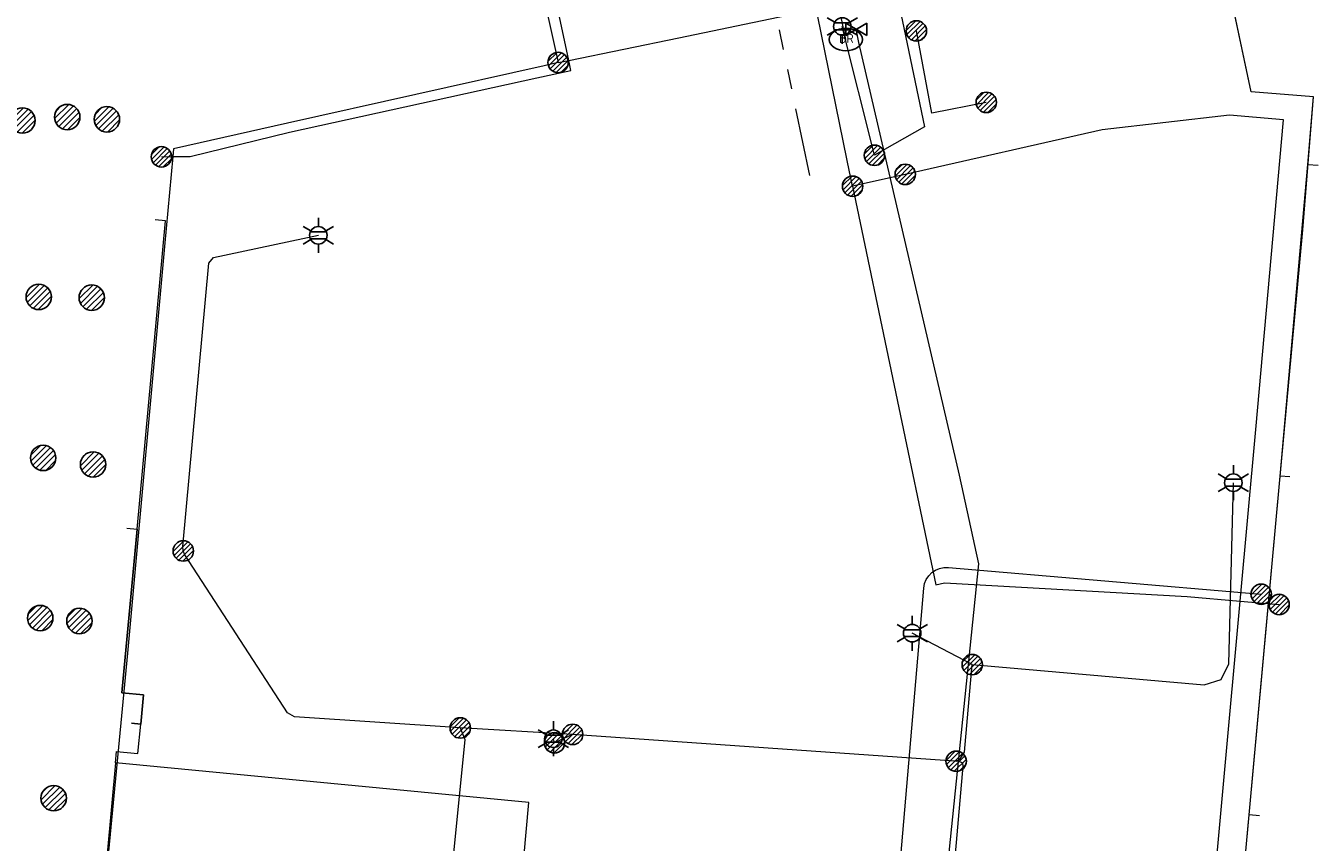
# Model space of a CAD drawing. Header units: metres. Extents: x 197355 to 199157, y 355772 to 356286.
# Tile 187 of 256: x 197936 to 197993, y 356171 to 356207. Entities that reach past the tile are written whole.
import ezdxf
from ezdxf.enums import TextEntityAlignment as Align
from ezdxf.lldxf.tags import DXFTag

# ---------------------------------------------------------------- set-up
doc = ezdxf.new("R2010")
doc.units = ezdxf.units.M
doc.linetypes.add('RI-GWA', pattern=[18.45, 6, -1.8, 1.75, -1.8, 1.75, -1.8, 1.75, -1.8])
for name, color, linetype, lineweight in [('B-WE-KL-DATA_HULPSTUK_KPNB.V.-S', 90, 'Continuous', 25), ('B-WE-KL-DATA_KABELBUNDEL_KPNB.V.-G', 90, 'Continuous', 18), ('B-WE-KL-DATA_KABELBUNDEL_ZIGGOB.V.-G', 94, 'Continuous', 18), ('B-WE-KL-DATA_TELECOM_ZIGGOB.V.-G', 94, 'KL-TELECOM-ALGEMEEN-N', 18), ('B-WE-KL-ET_LS_ENEXISNETBEHEERB.V.-G', 190, 'KL-LS-N', 18), ('B-WE-KL-ET_LS_HULPSTUK_ENEXISNETBEHEERB.V.-S', 190, 'Continuous', 25), ('B-WE-KL-ET_LS_KABELBUNDEL_ENEXISNETBEHEERB.V.-G', 190, 'KL-BUNDEL-N', 18), ('B-WE-KL-GAS_HULPSTUK_ENEXISNETBEHEERB.V.-S', 30, 'Continuous', 25), ('B-WE-KL-GAS_LD_ENEXISNETBEHEERB.V.-G', 50, 'KL-GAS-LD-N', 18), ('B-WE-KL-WATER_HULPSTUK_NVWATERLEIDINGMAATSCHAPPIJLIMBURG-S', 170, 'Continuous', 25), ('B-WE-KL-WATER_TRANSPORTLEIDING_NVWATERLEIDINGMAATSCHAPPIJLIMBURG-G', 170, 'KL-WATER-TR-N', 18), ('B-WE-RI-GWA_GEMEENTEROERMOND-G', 30, 'RI-GWA', 18)]:
    doc.layers.add(name, color=color, linetype=linetype, lineweight=lineweight)
doc.styles.add('NLCS-ISO', font='NLCS-ISO.ttf')
doc.styles.get("Standard").update_dxf_attribs({"font": 'isocp.shx'})
doc.linetypes.add('KL-BUNDEL-N', pattern='A,28,-5,[103,NLCS.SHX,S=1.25,R=0,X=0,Y=0],-5,[103,NLCS.SHX,S=1.25,R=0,X=0,Y=0],-5,[103,NLCS.SHX,S=1.25,R=0,X=0,Y=0],-5,[103,NLCS.SHX,S=1.25,R=0,X=0,Y=0],-5', length=53)
tags = doc.linetypes.add('KL-GAS-LD-N', pattern='A,4,-1,[69,NLCS.SHX,S=0.5,R=0,X=0,Y=0],-1,4,-1,["L",Standard,S=1,R=0,X=0.25,Y=-0.5],-2', length=13).pattern_tags.tags
tags[18] = DXFTag(74, 10)
tags = doc.linetypes.add('KL-LS-N', pattern='A,4,-1,[103,NLCS.SHX,S=0.75,R=0,X=0,Y=0],-1,4,-1,["L",Standard,S=1,R=0,X=0,Y=-0.5],-2', length=13).pattern_tags.tags
tags[18] = DXFTag(74, 10)
doc.linetypes.add('KL-TELECOM-ALGEMEEN-N', pattern='A,7,-1,[101,NLCS.SHX,S=0.5,R=0,X=0,Y=0],-1', length=9)
doc.linetypes.add('KL-WATER-TR-N', pattern='A,7,-0.5,[168,NLCS.SHX,S=0.75,R=0,X=0.75,Y=0],-2,[168,NLCS.SHX,S=0.75,R=0,X=0.75,Y=0],-2', length=11.5)

# ---------------------------------------------------------------- blocks, each defined once
blk = doc.blocks.new('SKL-ET_HULP_MOF-SO')
h = blk.add_hatch()
h.set_pattern_fill('ANSI31', color=256, scale=6, style=0)
h.set_pattern_definition([(45, (-2.25, -126.982), (-0.53033, 0.53033), [])])
edge = h.paths.add_edge_path()
edge.add_arc((0, 0), 2.25, 0, 360)
at = {"linetype": 'Continuous'}
blk.add_circle((0, 0), 2.25, dxfattribs=at)
blk = doc.blocks.new('SKL-WTB_HULP_AFSLUITER-SO')
for p, q in [((2.3, 1.37), (-2.3, -1.37)), ((-2.3, 1.37), (2.3, -1.37)), ((2.3, -1.37), (2.3, 1.37))]:
    blk.add_line(p, q)
at = {"ltscale": 0.1}
blk.add_line((-2.3, -1.37), (-2.3, 1.37), dxfattribs=at)
blk = doc.blocks.new('SKL-WTB_HULP_AANSLUITPUNT-SO')
h = blk.add_hatch()
h.set_pattern_fill('ANSI31', color=256, scale=3, style=0)
h.set_pattern_definition([(45, (-1.125, -63.491), (-0.265165, 0.265165), [])])
edge = h.paths.add_edge_path()
edge.add_arc((0, 0), 1.12, 0, 360)
at = {"linetype": 'Continuous'}
blk.add_circle((0, 0), 1.12, dxfattribs=at)
blk = doc.blocks.new('SKL-ET_HULP_AANSLUITPUNT-SO')
h = blk.add_hatch()
h.set_pattern_fill('ANSI31', color=256, scale=30, style=0)
h.set_pattern_definition([(45, (-11.25, -634.91), (-2.65165, 2.65165), [])])
edge = h.paths.add_edge_path()
edge.add_arc((0, 0), 11.2, 0, 360)
at = {"linetype": 'Continuous'}
blk.add_circle((0, 0), 11.2, dxfattribs=at)
blk = doc.blocks.new('B-SIE-WEG_LICHTMAST-SO')
at = {"ltscale": 0.1}
for p, q in [((0, 0.386), (0, 0.772)), ((-0.334, 0.193), (-0.668, 0.386)), ((0.334, 0.193), (0.668, 0.386)), ((-0.334, -0.193), (-0.668, -0.386)), ((0, -0.386), (0, -0.772)), ((0.334, -0.193), (0.668, -0.386))]:
    blk.add_line(p, q, dxfattribs=at)
at = {"flags": 128}
for points in [[(-0.354, 0.152), (0.354, 0.152)], [(-0.354, -0.152), (0.354, -0.152)]]:
    blk.add_lwpolyline(points, dxfattribs=at)
at = {"ltscale": 0.1}
blk.add_circle((0, 0), 0.386, dxfattribs=at)
at = {"style": 'NLCS-ISO'}
blk.add_attdef('TYPE', text='', height=0.549, dxfattribs=at).set_placement((0, 0.772), align=Align.BOTTOM_CENTER)
blk = doc.blocks.new('SIE-WEG_STRAATPOT_BRANDKRAAN-SO')
blk.add_ellipse((0, 0), major_axis=(-0.729, 0), ratio=0.685994)
at = {"style": 'NLCS-ISO'}
blk.add_text('BR', height=0.4, dxfattribs=at).set_placement((-0.298, -0.153))

msp = doc.modelspace()

# ---------------------------------------------------------------- linework, layer by layer
at = {"layer": 'B-WE-KL-DATA_KABELBUNDEL_KPNB.V.-G', "ltscale": 0.5, "flags": 128}
for points in [[(197942.044, 356201.612), (197942.545, 356201.619), (197943.314, 356201.629), (197947.681, 356202.698), (197958.585, 356205.093), (197960.093, 356205.424), (197959.999, 356205.867), (197959.547, 356207.997), (197958.717, 356211.906)], [(197958.339, 356208.863), (197958.82, 356208.965), (197959.058, 356207.891), (197959.527, 356205.771)], [(197959.527, 356205.771), (197959.999, 356205.867), (197964.847, 356206.856), (197969.228, 356207.768), (197970.912, 356208.118)], [(197972.509, 356200.316), (197972.273, 356201.443), (197970.964, 356207.868), (197970.913, 356208.118)], [(197959.527, 356205.771), (197958.907, 356205.632), (197947.597, 356203.09), (197942.576, 356201.962), (197942.545, 356201.619), (197942.185, 356197.66), (197940.553, 356179.725), (197938.843, 356161.925), (197939.564, 356160.878), (197939.458, 356159.864), (197938.972, 356159.909)], [(197989.198, 356158.965), (197987.5, 356159.105), (197989.592, 356182.02), (197989.592, 356182.022), (197990.284, 356189.587), (197991.498, 356203.237), (197989.12, 356203.446), (197983.504, 356202.802), (197974.826, 356200.839)], [(197974.826, 356200.839), (197972.509, 356200.316)], [(197972.509, 356200.316), (197976.171, 356182.744), (197976.563, 356182.824), (197987.258, 356182.227), (197989.592, 356182.022), (197991.304, 356181.871)]]:
    msp.add_lwpolyline(points, dxfattribs=at)
at = {"layer": 'B-WE-KL-DATA_KABELBUNDEL_ZIGGOB.V.-G', "ltscale": 0.5, "flags": 128}
for points in [[(197992.578, 356201.279), (197992.818, 356204.262), (197990.072, 356204.472), (197988.399, 356212.378)], [(197991.347, 356187.536), (197992.578, 356201.279)], [(197992.578, 356201.279), (197993.026, 356201.238)], [(197940.968, 356185.197), (197942.219, 356198.789), (197941.771, 356198.831)], [(197989.988, 356172.592), (197991.347, 356187.536)], [(197991.779, 356187.496), (197991.347, 356187.536)], [(197941.129, 356176.597), (197941.249, 356177.893), (197940.303, 356177.98), (197940.968, 356185.197)], [(197940.519, 356185.239), (197940.968, 356185.197)], [(197940.018, 356174.882), (197940.064, 356175.386), (197941.009, 356175.299), (197941.129, 356176.597)], [(197940.731, 356176.633), (197941.129, 356176.597)], [(197940.018, 356174.882), (197939.279, 356166.868)], [(197955.768, 356145.628), (197958.233, 356173.142), (197940.018, 356174.882)], [(197988.753, 356169.458), (197988.87, 356170.752), (197989.815, 356170.667), (197989.988, 356172.592)], [(197990.436, 356172.553), (197989.988, 356172.592)]]:
    msp.add_lwpolyline(points, dxfattribs=at)
at = {"layer": 'B-WE-KL-DATA_TELECOM_ZIGGOB.V.-G', "ltscale": 0.5, "flags": 128}
for points in [[(197960.229, 356145.719), (197960.186, 356145.221), (197979.891, 356143.41), (197981.44, 356158.4), (197988.656, 356157.764), (197989.58, 356168.051), (197988.633, 356168.136), (197988.87, 356170.752), (197989.815, 356170.667), (197990.669, 356180.169), (197992.345, 356198.387), (197992.818, 356204.262), (197990.072, 356204.472), (197985.199, 356227.504)], [(197960.229, 356145.719), (197960.186, 356145.221), (197979.891, 356143.41), (197981.44, 356158.4), (197988.656, 356157.764), (197989.58, 356168.051), (197988.633, 356168.136), (197988.87, 356170.752), (197989.815, 356170.667), (197990.669, 356180.169), (197992.345, 356198.387), (197992.818, 356204.262), (197990.072, 356204.472), (197985.199, 356227.504)], [(197940.519, 356185.239), (197940.968, 356185.197), (197940.303, 356177.98), (197941.249, 356177.893), (197941.129, 356176.597), (197940.731, 356176.633)], [(197940.519, 356185.239), (197940.968, 356185.197), (197940.303, 356177.98), (197941.249, 356177.893), (197941.129, 356176.597), (197940.731, 356176.633)], [(197940.519, 356185.239), (197940.968, 356185.197), (197940.303, 356177.98), (197941.249, 356177.893), (197941.129, 356176.597), (197940.731, 356176.633)], [(197940.519, 356185.239), (197940.968, 356185.197), (197940.303, 356177.98), (197941.249, 356177.893), (197941.129, 356176.597), (197940.731, 356176.633)], [(197940.519, 356185.239), (197940.968, 356185.197), (197940.303, 356177.98), (197941.249, 356177.893), (197941.129, 356176.597), (197940.731, 356176.633)], [(197940.519, 356185.239), (197940.968, 356185.197), (197940.303, 356177.98), (197941.249, 356177.893), (197941.129, 356176.597), (197940.731, 356176.633)], [(197940.519, 356185.239), (197940.968, 356185.197), (197940.303, 356177.98), (197941.249, 356177.893), (197941.129, 356176.597), (197940.731, 356176.633)], [(197940.519, 356185.239), (197940.968, 356185.197), (197940.303, 356177.98), (197941.249, 356177.893), (197941.129, 356176.597), (197940.731, 356176.633)], [(197940.519, 356185.239), (197940.968, 356185.197), (197940.303, 356177.98), (197941.249, 356177.893), (197941.129, 356176.597), (197940.731, 356176.633)], [(197940.519, 356185.239), (197940.968, 356185.197), (197940.303, 356177.98), (197941.249, 356177.893), (197941.129, 356176.597), (197940.731, 356176.633)], [(197940.519, 356185.239), (197940.968, 356185.197), (197940.303, 356177.98), (197941.249, 356177.893), (197941.129, 356176.597), (197940.731, 356176.633)], [(197940.519, 356185.239), (197940.968, 356185.197), (197940.303, 356177.98), (197941.249, 356177.893), (197941.129, 356176.597), (197940.731, 356176.633)], [(197940.519, 356185.239), (197940.968, 356185.197), (197940.303, 356177.98), (197941.249, 356177.893), (197941.129, 356176.597), (197940.731, 356176.633)], [(197940.519, 356185.239), (197940.968, 356185.197), (197940.303, 356177.98), (197941.249, 356177.893), (197941.129, 356176.597), (197940.731, 356176.633)], [(197940.519, 356185.239), (197940.968, 356185.197), (197940.303, 356177.98), (197941.249, 356177.893), (197941.129, 356176.597), (197940.731, 356176.633)], [(197940.519, 356185.239), (197940.968, 356185.197), (197940.303, 356177.98), (197941.249, 356177.893), (197941.129, 356176.597), (197940.731, 356176.633)], [(197940.519, 356185.239), (197940.968, 356185.197), (197940.303, 356177.98), (197941.249, 356177.893), (197941.129, 356176.597), (197940.731, 356176.633)], [(197940.519, 356185.239), (197940.968, 356185.197), (197940.303, 356177.98), (197941.249, 356177.893), (197941.129, 356176.597), (197940.731, 356176.633)], [(197940.519, 356185.239), (197940.968, 356185.197), (197940.303, 356177.98), (197941.249, 356177.893), (197941.129, 356176.597), (197940.731, 356176.633)], [(197940.519, 356185.239), (197940.968, 356185.197), (197940.303, 356177.98), (197941.249, 356177.893), (197941.129, 356176.597), (197940.731, 356176.633)], [(197940.519, 356185.239), (197940.968, 356185.197), (197940.303, 356177.98), (197941.249, 356177.893), (197941.129, 356176.597), (197940.731, 356176.633)], [(197960.229, 356145.719), (197960.186, 356145.221), (197955.768, 356145.628), (197958.233, 356173.142), (197940.018, 356174.882), (197940.064, 356175.386), (197941.009, 356175.299), (197941.129, 356176.597), (197940.731, 356176.633)]]:
    msp.add_lwpolyline(points, dxfattribs=at)
at = {"layer": 'B-WE-KL-ET_LS_ENEXISNETBEHEERB.V.-G', "ltscale": 0.5, "flags": 128}
for points in [[(197974.934, 356209.046), (197974.421, 356208.927), (197975.683, 356202.938), (197973.47, 356201.679)], [(197973.47, 356201.679), (197972.053, 356207.362)], [(197978.399, 356204.014), (197975.995, 356203.531), (197975.317, 356207.165)], [(197943.007, 356184.23), (197942.99, 356184.432), (197944.127, 356196.924), (197944.341, 356197.165), (197948.959, 356198.152)], [(197977.779, 356179.217), (197988.006, 356178.328), (197988.745, 356178.566), (197989.091, 356179.26), (197989.29, 356187.24)], [(197974.295, 356139.434), (197977.387, 356174.735), (197977.358, 356174.877), (197977.204, 356174.948), (197960.168, 356176.143), (197955.216, 356176.425), (197947.91, 356176.916), (197947.601, 356177.097), (197943.081, 356184.065), (197943.007, 356184.23)], [(197973.749, 356160.463), (197975.645, 356182.596), (197975.681, 356182.789), (197975.754, 356182.971), (197975.861, 356183.135), (197975.998, 356183.276), (197976.159, 356183.387), (197976.339, 356183.464), (197976.531, 356183.505), (197976.727, 356183.507), (197990.514, 356182.323)], [(197977.779, 356179.217), (197975.135, 356180.604)], [(197977.072, 356174.957), (197977.249, 356175.057), (197977.441, 356175.354), (197977.779, 356179.217)], [(197955.216, 356176.425), (197955.418, 356175.911), (197954.595, 356167.664)], [(197959.37, 356175.77), (197959.32, 356175.95)], [(197960.168, 356176.143), (197959.37, 356175.77)]]:
    msp.add_lwpolyline(points, dxfattribs=at)
at = {"layer": 'B-WE-KL-ET_LS_KABELBUNDEL_ENEXISNETBEHEERB.V.-G', "ltscale": 0.5, "flags": 128}
for points in [[(197943.007, 356184.23), (197942.99, 356184.432), (197944.127, 356196.924), (197944.341, 356197.165), (197948.959, 356198.152)], [(197974.295, 356139.434), (197977.387, 356174.735), (197977.358, 356174.877), (197977.204, 356174.948), (197960.168, 356176.143), (197955.216, 356176.425), (197947.91, 356176.916), (197947.601, 356177.097), (197943.081, 356184.065), (197943.007, 356184.23)]]:
    msp.add_lwpolyline(points, dxfattribs=at)
at = {"layer": 'B-WE-KL-GAS_LD_ENEXISNETBEHEERB.V.-G', "ltscale": 0.5, "flags": 128}
msp.add_lwpolyline([(197955.162, 356140.732), (197957.503, 356162.792), (197975.735, 356160.927), (197978.067, 356183.658), (197977.222, 356187.569), (197972.788, 356206.651), (197972.668, 356207.238)], dxfattribs=at)
at = {"layer": 'B-WE-KL-WATER_TRANSPORTLEIDING_NVWATERLEIDINGMAATSCHAPPIJLIMBURG-G', "ltscale": 0.5, "flags": 128}
msp.add_lwpolyline([(197972.21, 356206.788), (197971.998, 356207.772), (197970.706, 356213.774), (197970.606, 356214.238), (197970.291, 356215.705), (197969.956, 356217.29), (197969.819, 356217.94), (197969.288, 356220.449), (197968.941, 356222.089), (197968.14, 356225.882), (197967.845, 356227.278), (197967.53, 356228.767), (197967.467, 356229.064)], dxfattribs=at)
at = {"layer": 'B-WE-RI-GWA_GEMEENTEROERMOND-G', "ltscale": 0.5, "flags": 128}
msp.add_lwpolyline([(197970.62, 356200.794), (197964.7, 356229.307)], dxfattribs=at)

# ---------------------------------------------------------------- block references
at = {"layer": 'B-WE-KL-DATA_HULPSTUK_KPNB.V.-S', "xscale": 0.2, "yscale": 0.2, "zscale": 0.2}
for p in [(197959.527, 356205.771), (197959.527, 356205.771), (197959.527, 356205.771), (197942.044, 356201.612), (197974.826, 356200.839), (197974.826, 356200.839), (197972.509, 356200.316), (197972.509, 356200.316), (197972.509, 356200.316), (197991.304, 356181.871)]:
    msp.add_blockref('SKL-ET_HULP_MOF-SO', p, dxfattribs=at)
at = {"layer": 'B-WE-KL-ET_LS_HULPSTUK_ENEXISNETBEHEERB.V.-S'}
for p in [(197972.053, 356207.362), (197948.959, 356198.152), (197989.29, 356187.24), (197975.135, 356180.604), (197959.32, 356175.95)]:
    msp.add_blockref('B-SIE-WEG_LICHTMAST-SO', p, dxfattribs=at)
for name, p, xscale, yscale, zscale in [('SKL-ET_HULP_MOF-SO', (197975.317, 356207.165), 0.2, 0.2, 0.2), ('SKL-ET_HULP_MOF-SO', (197978.399, 356204.014), 0.2, 0.2, 0.2), ('SKL-ET_HULP_AANSLUITPUNT-SO', (197935.917, 356203.215), 0.05, 0.05, 0.05), ('SKL-ET_HULP_AANSLUITPUNT-SO', (197937.893, 356203.366), 0.05, 0.05, 0.05), ('SKL-ET_HULP_AANSLUITPUNT-SO', (197939.641, 356203.266), 0.05, 0.05, 0.05), ('SKL-ET_HULP_MOF-SO', (197973.47, 356201.679), 0.2, 0.2, 0.2), ('SKL-ET_HULP_AANSLUITPUNT-SO', (197936.636, 356195.435), 0.05, 0.05, 0.05), ('SKL-ET_HULP_AANSLUITPUNT-SO', (197938.973, 356195.401), 0.05, 0.05, 0.05), ('SKL-ET_HULP_AANSLUITPUNT-SO', (197936.832, 356188.335), 0.05, 0.05, 0.05), ('SKL-ET_HULP_AANSLUITPUNT-SO', (197939.031, 356188.046), 0.05, 0.05, 0.05), ('SKL-ET_HULP_MOF-SO', (197943.007, 356184.23), 0.2, 0.2, 0.2), ('SKL-ET_HULP_MOF-SO', (197990.514, 356182.323), 0.2, 0.2, 0.2), ('SKL-ET_HULP_AANSLUITPUNT-SO', (197936.702, 356181.272), 0.05, 0.05, 0.05), ('SKL-ET_HULP_AANSLUITPUNT-SO', (197938.428, 356181.143), 0.05, 0.05, 0.05), ('SKL-ET_HULP_MOF-SO', (197977.779, 356179.217), 0.2, 0.2, 0.2), ('SKL-ET_HULP_MOF-SO', (197955.216, 356176.425), 0.2, 0.2, 0.2), ('SKL-ET_HULP_MOF-SO', (197960.168, 356176.143), 0.2, 0.2, 0.2), ('SKL-ET_HULP_MOF-SO', (197959.37, 356175.77), 0.2, 0.2, 0.2), ('SKL-ET_HULP_MOF-SO', (197977.072, 356174.957), 0.2, 0.2, 0.2), ('SKL-ET_HULP_AANSLUITPUNT-SO', (197937.294, 356173.327), 0.05, 0.05, 0.05)]:
    msp.add_blockref(name, p, dxfattribs=dict(at, xscale=xscale, yscale=yscale, zscale=zscale))
at = {"layer": 'B-WE-KL-GAS_HULPSTUK_ENEXISNETBEHEERB.V.-S'}
for name, p, xscale, yscale, zscale in [('SKL-WTB_HULP_AFSLUITER-SO', (197972.668, 356207.238), 0.2, 0.2, 0.2), ('SKL-WTB_HULP_AANSLUITPUNT-SO', (197935.917, 356203.215), 0.5, 0.5, 0.5), ('SKL-WTB_HULP_AANSLUITPUNT-SO', (197937.893, 356203.366), 0.5, 0.5, 0.5), ('SKL-WTB_HULP_AANSLUITPUNT-SO', (197939.641, 356203.266), 0.5, 0.5, 0.5), ('SKL-WTB_HULP_AANSLUITPUNT-SO', (197936.636, 356195.435), 0.5, 0.5, 0.5), ('SKL-WTB_HULP_AANSLUITPUNT-SO', (197938.973, 356195.401), 0.5, 0.5, 0.5), ('SKL-WTB_HULP_AANSLUITPUNT-SO', (197936.832, 356188.335), 0.5, 0.5, 0.5), ('SKL-WTB_HULP_AANSLUITPUNT-SO', (197939.031, 356188.046), 0.5, 0.5, 0.5), ('SKL-WTB_HULP_AANSLUITPUNT-SO', (197936.702, 356181.272), 0.5, 0.5, 0.5), ('SKL-WTB_HULP_AANSLUITPUNT-SO', (197938.428, 356181.143), 0.5, 0.5, 0.5), ('SKL-WTB_HULP_AANSLUITPUNT-SO', (197937.294, 356173.327), 0.5, 0.5, 0.5)]:
    msp.add_blockref(name, p, dxfattribs=dict(at, xscale=xscale, yscale=yscale, zscale=zscale))
at = {"layer": 'B-WE-KL-WATER_HULPSTUK_NVWATERLEIDINGMAATSCHAPPIJLIMBURG-S'}
msp.add_blockref('SIE-WEG_STRAATPOT_BRANDKRAAN-SO', (197972.21, 356206.788), dxfattribs=at)

doc.saveas('drawing.dxf')
